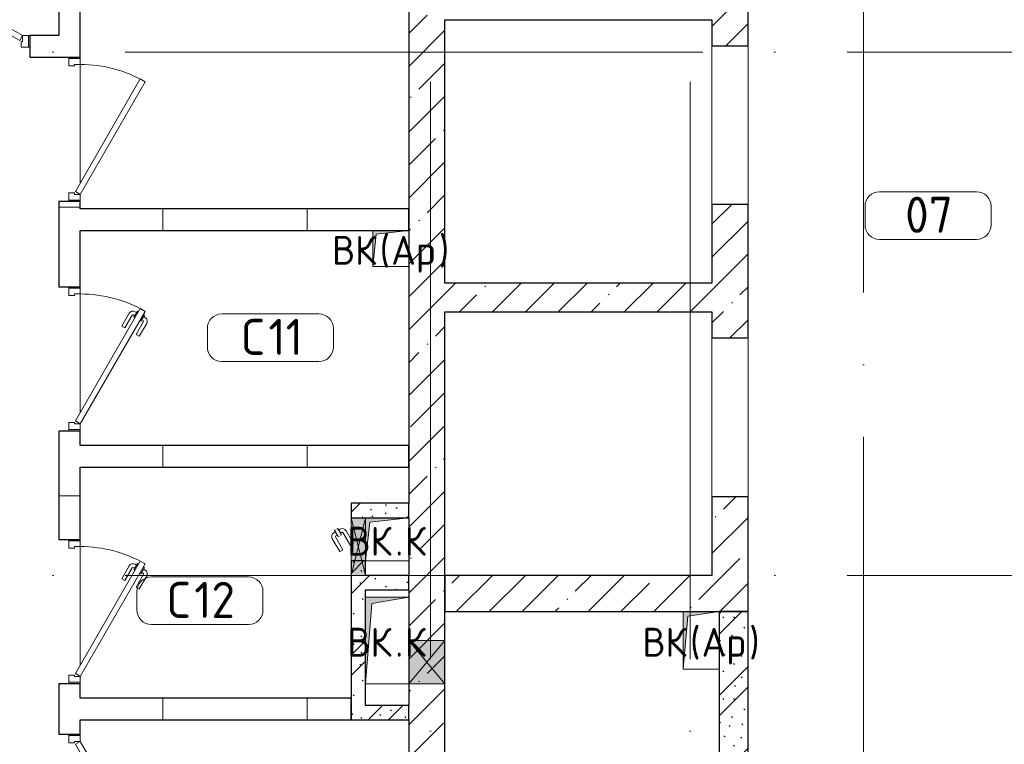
# Model space of a CAD drawing. Header units: millimetres. Extents: x -30540 to 175469, y -11730 to 122288.
# Tile 65 of 119: x 92010 to 98830, y 14280 to 19300. Entities that reach past the tile are written whole.
import ezdxf

# ---------------------------------------------------------------- set-up
doc = ezdxf.new("R2010")
doc.units = ezdxf.units.MM
doc.linetypes.add('ADSK_Линия сетки', pattern=[5000, 4000, -500, 0, -500])
for name, color, linetype, lineweight in [('A-____-NOTE-TEXT', 7, 'Continuous', 18), ('A-AREA-____-IDEN', 7, 'Continuous', 9), ('A-DOOR-____-MCUT', 7, 'Continuous', 9), ('A-DOOR-____-OTLN', 7, 'Continuous', 18), ('A-DOOR-FRAM-MCUT', 7, 'Continuous', 9), ('A-DOOR-OPNG-OTLN', 7, 'Continuous', 18), ('A-FLOR-____-OTLN', 7, 'Continuous', 18), ('A-GLAZ-____-MCUT', 7, 'Continuous', 9), ('A-GLAZ-____-OTLN', 7, 'Continuous', 18), ('A-WALL-____-MCUT', 7, 'Continuous', 40), ('A-WALL-____-PATT', 7, 'Continuous', 40), ('I-WALL-____-MCUT', 7, 'Continuous', 40), ('I-WALL-____-OTLN', 7, 'Continuous', 18), ('M-EQPM-____-OTLN', 7, 'Continuous', 18), ('S-GRID-____-OTLN', 7, 'Continuous', 9)]:
    doc.layers.add(name, color=color, linetype=linetype, lineweight=lineweight)
doc.styles.add('GOST Common', font='GOST_Common.ttf', dxfattribs={"height": 200})
doc.styles.add('GOST Common_3', font='GOST_Common.ttf', dxfattribs={"height": 250})
pattern_1 = [(45, (0, 0), (-228.0985, 228.0985), []), (45, (228.1, 0), (-228.0985, 228.0985), [403.225, -80.645, 6.706, -73.939])]
pattern_2 = [(135, (300.56, 377.28), (-565.6854, 6e-14), [10, -790]), (135, (349.8, 474.73), (-565.6854, 6e-14), [10, -790]), (135, (423.93, 473.06), (-565.6854, 6e-14), [10, -790]), (135, (229.92, 447.9), (-565.6854, 6e-14), [10, -790]), (135, (155.08, 447.9), (-565.6854, 6e-14), [10, -790]), (135, (114.9, 369.03), (-565.6854, 6e-14), [10, -790]), (135, (132.43, 285.8), (-565.6854, 6e-14), [10, -790]), (135, (214.66, 322), (-565.6854, 6e-14), [10, -790]), (135, (198.16, 261.88), (-565.6854, 6e-14), [10, -790]), (135, (45.2, 272.9), (-565.6854, 6e-14), [10, -790]), (135, (42.32, 336.16), (-565.6854, 6e-14), [10, -790]), (135, (92.26, 192.24), (-565.6854, 6e-14), [10, -790]), (135, (7.07, 149.2), (-565.6854, 6e-14), [10, -790]), (135, (80.6, 95.1), (-565.6854, 6e-14), [10, -790]), (135, (79.53, 36.94), (-565.6854, 6e-14), [10, -790]), (135, (153.87, 74.56), (-565.6854, 6e-14), [10, -790]), (135, (228.35, 124.8), (-565.6854, 6e-14), [10, -790]), (135, (279.75, 180.4), (-565.6854, 6e-14), [10, -790]), (135, (282.9, 31.63), (-565.6854, 6e-14), [10, -790]), (135, (377.38, 53.45), (-565.6854, 6e-14), [10, -790]), (135, (352.28, 102.7), (-565.6854, 6e-14), [10, -790]), (135, (354.05, 0), (-565.6854, 6e-14), [10, -790]), (135, (553.23, 16.45), (-565.6854, 6e-14), [10, -790]), (135, (542.38, 63.45), (-565.6854, 6e-14), [10, -790]), (135, (536.58, 239.3), (-565.6854, 6e-14), [10, -790]), (135, (475.85, 203.9), (-565.6854, 6e-14), [10, -790]), (135, (475.85, 316.54), (-565.6854, 6e-14), [10, -790]), (135, (520.8, 408.7), (-565.6854, 6e-14), [10, -790]), (135, (551.1, 470.8), (-565.6854, 6e-14), [10, -790]), (135, (235.25, 537.93), (-565.6854, 6e-14), [10, -790]), (135, (407.25, 547.65), (-565.6854, 6e-14), [10, -790]), (135, (94.5, 558.6), (-565.6854, 6e-14), [10, -790]), (135, (46.4, 532.3), (-565.6854, 6e-14), [10, -790]), (135, (85.56, 465.04), (-565.6854, 6e-14), [10, -790]), (135, (355.53, 181.14), (-565.6854, 6e-14), [10, -790]), (135, (362.23, 243.6), (-565.6854, 6e-14), [10, -790]), (135, (413.45, 344.1), (-565.6854, 6e-14), [10, -790]), (135, (286.3, 273.25), (-565.6854, 6e-14), [10, -790]), (135, (423.02, 263.72), (-565.6854, 6e-14), [10, -790]), (135, (162.94, 190.2), (-565.6854, 6e-14), [10, -790]), (135, (470.25, 120.93), (-565.6854, 6e-14), [10, -790]), (135, (484.48, 9.78), (-565.6854, 6e-14), [10, -790]), (45, (0, 212.13), (-565.6854, 0), []), (45, (212.13, 0), (-565.6854, 0), []), (45, (353.55, 0), (-565.6854, 0), []), (45, (0, 353.55), (-565.6854, 0), [])]
pattern_3 = [(0, (0, 0), (0, 1000), []), (90, (0, 0), (-1000, 6e-14), [])]

# ---------------------------------------------------------------- blocks, each defined once
blk = doc.blocks.new('КР-Проем - Настраиваемый-3280538-01 ЭО')
at = {"layer": 'A-DOOR-OPNG-OTLN', "color": 254, "lineweight": 13, "true_color": 0xcccccc}
for p, q in [((-550, 125), (550, 125)), ((-550, -125), (550, -125))]:
    blk.add_line(p, q, dxfattribs=at)
blk = doc.blocks.new('АР_Дверь однопольная - 1000х2100h_900__Глухая_1 эт_аренда-4111396-01 ЭО')
at = {"layer": 'A-DOOR-____-MCUT', "color": 254, "lineweight": 15, "true_color": 0xcccccc}
for p, q in [((329.4, 525), (-450, 75)), ((-430, 40.4), (349.4, 490.4)), ((349.4, 490.4), (329.4, 525)), ((-450, 75), (-430, 40.4))]:
    blk.add_line(p, q, dxfattribs=at)
at = {"layer": 'A-DOOR-____-OTLN', "color": 254, "lineweight": 5, "true_color": 0xcccccc}
for p, q in [((157.2, 483.3), (246, 534.6)), ((169.7, 461.7), (157.2, 483.3)), ((169.7, 461.7), (258.5, 512.9)), ((303.8, 519.4), (260.5, 494.4)), ((260.5, 494.4), (264.5, 487.5)), ((271.3, 500.7), (265.3, 511.1)), ((292.9, 513.2), (286.9, 523.6)), ((307.8, 512.5), (303.8, 519.4)), ((327.8, 477.9), (331.8, 470.9)), ((214.7, 383.7), (303.5, 435)), ((227.2, 362.1), (316, 413.3)), ((288.5, 445.9), (284.5, 452.9)), ((331.8, 470.9), (288.5, 445.9)), ((299.3, 452.2), (305.3, 441.8)), ((320.9, 464.7), (327, 454.3)), ((214.7, 383.7), (227.2, 362.1))]:
    blk.add_line(p, q, dxfattribs=at)
for centre, radius, start, end in [((261, 508.6), 30, 30, 120), ((261, 508.6), 4.99, 30, 120), ((301, 439.3), 4.99, 300, 30), ((301, 439.3), 30, 300, 30)]:
    blk.add_arc(centre, radius, start, end, dxfattribs=at)
at = {"layer": 'A-DOOR-____-OTLN', "color": 254, "lineweight": 13, "true_color": 0xcccccc}
blk.add_arc((-450, 75), 900, 360, 30, dxfattribs=at)
at = {"layer": 'A-DOOR-FRAM-MCUT', "color": 254, "lineweight": 15, "true_color": 0xcccccc}
for p, q in [((-490, 75), (-500, 75)), ((-450, 75), (-490, 75)), ((-490, 75), (-490, -5)), ((-450, 35), (-450, 75)), ((490, 75), (450, 75)), ((450, 75), (450, 35)), ((490, -5), (490, 75)), ((490, 75), (500, 75)), ((-440, 35), (-450, 35)), ((-440, -5), (-440, 35)), ((450, 35), (440, 35)), ((440, 35), (440, -5)), ((-490, -5), (-500, -5)), ((-490, -5), (-440, -5)), ((440, -5), (490, -5)), ((490, -5), (500, -5))]:
    blk.add_line(p, q, dxfattribs=at)
blk = doc.blocks.new('АР_Дверь однопольная - 1000х2100h_900__Глухая_1 эт_аренда-4111243-01 ЭО')
at = {"layer": 'A-DOOR-____-MCUT', "color": 254, "lineweight": 15, "true_color": 0xcccccc}
for p, q in [((-329.4, 525), (-349.4, 490.4)), ((-349.4, 490.4), (430, 40.4)), ((450, 75), (-329.4, 525)), ((430, 40.4), (450, 75))]:
    blk.add_line(p, q, dxfattribs=at)
at = {"layer": 'A-DOOR-____-OTLN', "color": 254, "lineweight": 5, "true_color": 0xcccccc}
for p, q in [((-327.8, 477.9), (-331.8, 470.9)), ((-307.8, 512.5), (-303.8, 519.4)), ((-303.8, 519.4), (-260.5, 494.4)), ((-292.9, 513.2), (-286.9, 523.6)), ((-271.3, 500.7), (-265.3, 511.1)), ((-260.5, 494.4), (-264.5, 487.5)), ((-169.7, 461.7), (-258.5, 512.9)), ((-157.2, 483.3), (-246, 534.6)), ((-169.7, 461.7), (-157.2, 483.3)), ((-331.8, 470.9), (-288.5, 445.9)), ((-320.9, 464.7), (-327, 454.3)), ((-227.2, 362.1), (-316, 413.3)), ((-299.3, 452.2), (-305.3, 441.8)), ((-214.7, 383.7), (-303.5, 435)), ((-288.5, 445.9), (-284.5, 452.9)), ((-214.7, 383.7), (-227.2, 362.1))]:
    blk.add_line(p, q, dxfattribs=at)
at = {"layer": 'A-DOOR-____-OTLN', "color": 254, "lineweight": 13, "true_color": 0xcccccc}
blk.add_arc((450, 75), 900, 150, 180, dxfattribs=at)
at = {"layer": 'A-DOOR-____-OTLN', "color": 254, "lineweight": 5, "true_color": 0xcccccc}
for centre, radius, start, end in [((-261, 508.6), 30, 60, 150), ((-261, 508.6), 4.99, 60, 150), ((-301, 439.3), 30, 150, 240), ((-301, 439.3), 4.99, 150, 240)]:
    blk.add_arc(centre, radius, start, end, dxfattribs=at)
at = {"layer": 'A-DOOR-FRAM-MCUT', "color": 254, "lineweight": 15, "true_color": 0xcccccc}
for p, q in [((-490, 75), (-500, 75)), ((-450, 75), (-490, 75)), ((-490, 75), (-490, -5)), ((-450, 35), (-450, 75)), ((490, 75), (450, 75)), ((450, 75), (450, 35)), ((490, -5), (490, 75)), ((490, 75), (500, 75)), ((-440, 35), (-450, 35)), ((-440, -5), (-440, 35)), ((450, 35), (440, 35)), ((440, 35), (440, -5)), ((-490, -5), (-500, -5)), ((-490, -5), (-440, -5)), ((440, -5), (490, -5)), ((490, -5), (500, -5))]:
    blk.add_line(p, q, dxfattribs=at)
blk = doc.blocks.new('АР_Дверь однопольная - 1000х2100h_900__Глухая_1 эт_аренда-V104-01 ЭО')
at = {"layer": 'A-DOOR-____-MCUT', "color": 254, "lineweight": 15, "true_color": 0xcccccc}
for p, q in [((-329.4, 525), (-349.4, 490.4)), ((-349.4, 490.4), (430, 40.4)), ((450, 75), (-329.4, 525)), ((430, 40.4), (450, 75))]:
    blk.add_line(p, q, dxfattribs=at)
at = {"layer": 'A-DOOR-____-OTLN', "color": 254, "lineweight": 13, "true_color": 0xcccccc}
blk.add_arc((450, 75), 900, 150, 180, dxfattribs=at)
at = {"layer": 'A-DOOR-FRAM-MCUT', "color": 254, "lineweight": 15, "true_color": 0xcccccc}
for p, q in [((-490, 75), (-500, 75)), ((-450, 75), (-490, 75)), ((-490, 75), (-490, -5)), ((-450, 35), (-450, 75)), ((490, 75), (450, 75)), ((450, 75), (450, 35)), ((490, -5), (490, 75)), ((490, 75), (500, 75)), ((-440, 35), (-450, 35)), ((-440, -5), (-440, 35)), ((450, 35), (440, 35)), ((440, 35), (440, -5)), ((-490, -5), (-500, -5)), ((-490, -5), (-440, -5)), ((440, -5), (490, -5)), ((490, -5), (500, -5))]:
    blk.add_line(p, q, dxfattribs=at)
blk = doc.blocks.new('АР_Отверстие прямоугольное - ВК_К-4106983-01 ЭО')
at = {"layer": 'A-GLAZ-____-OTLN', "lineweight": 13, "true_color": 0xf9f9f9}
blk.add_hatch(color=7, dxfattribs=at).paths.add_polyline_path([(325, -50), (325, 50), (-75, 50), (-75, -50), (-9.3, -50)])
at = {"layer": 'A-GLAZ-____-MCUT', "color": 254, "lineweight": 15, "true_color": 0xcccccc}
for p, q in [((-75, 50), (-75, -50)), ((325, 50), (325, -50))]:
    blk.add_line(p, q, dxfattribs=at)
at = {"layer": 'A-GLAZ-____-OTLN', "color": 254, "lineweight": 5, "true_color": 0xcccccc}
for p, q in [((325, 50), (-75, -50)), ((-75, 50), (325, -50))]:
    blk.add_line(p, q, dxfattribs=at)
at = {"layer": 'A-GLAZ-____-OTLN', "color": 254, "lineweight": 13, "true_color": 0xcccccc}
for p, q in [((325, 50), (-75, 50)), ((-75, 50), (-75, -50)), ((325, -50), (325, 50)), ((-75, -50), (325, -50))]:
    blk.add_line(p, q, dxfattribs=at)
blk = doc.blocks.new('АР_Отверстие прямоугольное - ВК_К-4131996-01 ЭО')
at = {"layer": 'A-GLAZ-____-OTLN', "lineweight": 13, "true_color": 0xf9f9f9}
blk.add_hatch(color=7, dxfattribs=at).paths.add_polyline_path([(-25, -125), (275, -125), (275, 125), (-25, 125)])
at = {"layer": 'A-GLAZ-____-MCUT', "color": 254, "lineweight": 15, "true_color": 0xcccccc}
for p, q in [((-25, 125), (-25, -125)), ((275, 125), (275, -125))]:
    blk.add_line(p, q, dxfattribs=at)
at = {"layer": 'A-GLAZ-____-OTLN', "color": 254, "lineweight": 5, "true_color": 0xcccccc}
for p, q in [((275, 125), (-25, -125)), ((-25, 125), (275, -125))]:
    blk.add_line(p, q, dxfattribs=at)
at = {"layer": 'A-GLAZ-____-OTLN', "color": 254, "lineweight": 13, "true_color": 0xcccccc}
for p, q in [((275, 125), (-25, 125)), ((-25, 125), (-25, -125)), ((275, -125), (275, 125)), ((-25, -125), (275, -125))]:
    blk.add_line(p, q, dxfattribs=at)
blk = doc.blocks.new('АР_Дверь однопольная - 300х400h_200__ВК_СС-V119-01 ЭО')
at = {"layer": 'A-DOOR-____-OTLN', "color": 254, "lineweight": 5, "true_color": 0xcccccc}
for p, q in [((-84.4, 128.3), (4.4, 179.6)), ((-71.9, 106.7), (16.9, 157.9)), ((62.2, 164.4), (18.9, 139.4)), ((18.9, 139.4), (22.9, 132.5)), ((29.7, 145.7), (23.7, 156.1)), ((75.2, 141.9), (31.9, 116.9)), ((51.4, 158.2), (45.4, 168.6)), ((66.2, 157.5), (62.2, 164.4)), ((71.2, 148.8), (75.2, 141.9)), ((-71.9, 106.7), (-84.4, 128.3)), ((-41.9, 54.7), (46.9, 105.9)), ((0, 50), (59.4, 84.3)), ((31.9, 116.9), (27.9, 123.8)), ((42.7, 123.2), (48.7, 112.8)), ((64.4, 135.7), (70.4, 125.3)), ((-41.9, 54.7), (-39.2, 50)), ((-39.2, 50), (-29.4, 33)), ((-29.4, 33), (0, 50))]:
    blk.add_line(p, q, dxfattribs=at)
for centre, radius, start, end in [((19.4, 153.6), 30, 30, 120), ((19.4, 153.6), 4.99, 30, 120), ((44.4, 110.3), 4.99, 300, 30), ((44.4, 110.3), 30, 300, 30)]:
    blk.add_arc(centre, radius, start, end, dxfattribs=at)
blk = doc.blocks.new('АР_Канал вертикальный прямоугольный - ВК_К-5750316-01 ЭО')
at = {"layer": 'M-EQPM-____-OTLN', "lineweight": 13, "true_color": 0xe2e2e2}
blk.add_hatch(color=254, dxfattribs=at).paths.add_polyline_path([(-150, -150), (-120, 120), (150, 150), (-150, 150), (-150, 84.3)])
at = {"layer": 'M-EQPM-____-OTLN', "color": 253, "lineweight": 13, "true_color": 0xaaaaaa}
for p, q in [((150, 150), (-150, 150)), ((-150, 150), (-150, -150)), ((150, 150), (-150, 150)), ((-150, 150), (-150, -150)), ((-150, -150), (-150, 150)), ((-150, 150), (150, 150)), ((-120, 120), (150, 150)), ((-120, 120), (150, 150)), ((150, -150), (150, 150)), ((150, 150), (150, -150)), ((-150, -150), (-120, 120)), ((-150, -150), (-120, 120)), ((-150, -150), (150, -150)), ((150, -150), (-150, -150))]:
    blk.add_line(p, q, dxfattribs=at)
blk = doc.blocks.new('АР_Канал вертикальный прямоугольный - ВК_К-5757485-01 ЭО')
at = {"layer": 'M-EQPM-____-OTLN', "lineweight": 13, "true_color": 0xe2e2e2}
blk.add_hatch(color=254, dxfattribs=at).paths.add_polyline_path([(-150, -300), (-105, 255), (150, 300), (-150, 300)])
at = {"layer": 'M-EQPM-____-OTLN', "color": 253, "lineweight": 13, "true_color": 0xaaaaaa}
for p, q in [((150, 300), (-150, 300)), ((-150, 300), (-150, -300)), ((150, 300), (-150, 300)), ((-150, 300), (-150, -300)), ((-150, -300), (-150, 300)), ((-150, 300), (150, 300)), ((-105, 255), (150, 300)), ((-105, 255), (150, 300)), ((150, -300), (150, 300)), ((150, 300), (150, -300)), ((-150, -300), (-105, 255)), ((-150, -300), (-105, 255)), ((-150, -300), (150, -300)), ((150, -300), (-150, -300))]:
    blk.add_line(p, q, dxfattribs=at)
blk = doc.blocks.new('АР_Канал вертикальный прямоугольный - ВК_Ар_-2076653-01 ЭО')
at = {"layer": 'M-EQPM-____-OTLN', "lineweight": 13, "true_color": 0xe2e2e2}
blk.add_hatch(color=254, dxfattribs=at).paths.add_polyline_path([(-125, -125), (-100, 100), (125, 125), (-125, 125)])
at = {"layer": 'M-EQPM-____-OTLN', "color": 253, "lineweight": 13, "true_color": 0xaaaaaa}
for p, q in [((125, 125), (-125, 125)), ((-125, 125), (-125, -125)), ((125, 125), (-125, 125)), ((-125, 125), (-125, -125)), ((-125, -125), (-125, 125)), ((-125, 125), (125, 125)), ((-125, -125), (-100, 100)), ((-125, -125), (-100, 100)), ((-100, 100), (125, 125)), ((-100, 100), (125, 125)), ((125, -125), (125, 125)), ((125, 125), (125, -125)), ((-125, -125), (125, -125)), ((125, -125), (-125, -125))]:
    blk.add_line(p, q, dxfattribs=at)
blk = doc.blocks.new('АР_Канал вертикальный прямоугольный - ВК_Ар_-2326107-01 ЭО')
at = {"layer": 'M-EQPM-____-OTLN', "lineweight": 13, "true_color": 0xe2e2e2}
blk.add_hatch(color=254, dxfattribs=at).paths.add_polyline_path([(-125, -200), (-92.5, 167.5), (125, 200), (-125, 200)])
at = {"layer": 'M-EQPM-____-OTLN', "color": 253, "lineweight": 13, "true_color": 0xaaaaaa}
for p, q in [((125, 200), (-125, 200)), ((-125, 200), (-125, -200)), ((125, 200), (-125, 200)), ((-125, 200), (-125, -200)), ((-125, -200), (-125, 200)), ((-125, 200), (125, 200)), ((-125, -200), (-92.5, 167.5)), ((-125, -200), (-92.5, 167.5)), ((-92.5, 167.5), (125, 200)), ((-92.5, 167.5), (125, 200)), ((125, -200), (125, 200)), ((125, 200), (125, -200)), ((-125, -200), (125, -200)), ((125, -200), (-125, -200))]:
    blk.add_line(p, q, dxfattribs=at)
blk = doc.blocks.new('Наметкина 10_РД_АР_К4_отсоединено_rvt-1-01 ЭО')
at = {"layer": 'A-WALL-____-PATT', "lineweight": 5, "true_color": 0xcccccc}
h = blk.add_hatch(dxfattribs=at)
h.set_pattern_fill('FP_88', color=254, style=0, pattern_type=2)
h.set_pattern_definition(pattern_1)
h.paths.add_polyline_path([(94705.3, 11700), (94955.3, 11700), (94955.3, 23350), (94705.3, 23350), (94705.3, 12893)])
h = blk.add_hatch(dxfattribs=at)
h.set_pattern_fill('FP_88', color=254, style=0, pattern_type=2)
h.set_pattern_definition(pattern_1)
h.paths.add_polyline_path([(97055.3, 15450), (97055.3, 15995), (96805.3, 15995), (96805.3, 15450)])
h.paths.add_polyline_path([(97055.3, 17095), (97055.3, 18020), (96805.3, 18020), (96805.3, 17095)])
h.paths.add_polyline_path([(97055.3, 19120), (97055.3, 20045), (96805.3, 20045), (96805.3, 19120)])
h.paths.add_polyline_path([(96805.3, 21145), (97055.3, 21145), (97055.3, 22070), (96805.3, 22070), (96805.3, 21325)])
h.paths.add_polyline_path([(96805.3, 23170), (97055.3, 23170), (97055.3, 23350), (96805.3, 23350)])
h = blk.add_hatch(dxfattribs=at)
h.set_pattern_fill('FP_106', color=254, style=0, pattern_type=2)
h.set_pattern_definition(pattern_3)
h.paths.add_polyline_path([(92430.3, 12125), (92430.3, 13350), (92280.3, 13350), (92280.3, 12125)])
h.paths.add_polyline_path([(92280.3, 14350), (92430.3, 14350), (92430.3, 14700), (92280.3, 14700)])
h.paths.add_polyline_path([(92280.3, 15700), (92430.3, 15700), (92430.3, 16450), (92280.3, 16450), (92280.3, 15784.3)])
h.paths.add_polyline_path([(92430.3, 17450), (92430.3, 18040), (92280.3, 18040), (92280.3, 17450)])
h.paths.add_polyline_path([(92430.3, 19040), (92430.3, 23200), (92280.3, 23200), (92280.3, 19040)])
h = blk.add_hatch(dxfattribs=at)
h.set_pattern_fill('FP_106', color=254, style=0, pattern_type=2)
h.set_pattern_definition(pattern_3)
h.paths.add_polyline_path([(91080.3, 19040), (91080.3, 19190), (88905.3, 19190), (88905.3, 19040), (90880.3, 19040)])
h.paths.add_polyline_path([(92080.3, 19040), (92280.3, 19040), (92280.3, 19190), (92080.3, 19190)])
h = blk.add_hatch(dxfattribs=at)
h.set_pattern_fill('FP_106', color=254, style=0, pattern_type=2)
h.set_pattern_definition(pattern_3)
h.paths.add_polyline_path([(94480.3, 17840), (94705.3, 17840), (94705.3, 17990), (92430.3, 17990), (92430.3, 17840), (94455.3, 17840)])
h = blk.add_hatch(dxfattribs=at)
h.set_pattern_fill('FP_88', color=254, style=0, pattern_type=2)
h.set_pattern_definition(pattern_1)
h.paths.add_polyline_path([(96805.3, 17275), (96805.3, 17475), (94955.3, 17475), (94955.3, 17275)])
h = blk.add_hatch(dxfattribs=at)
h.set_pattern_fill('FP_106', color=254, style=0, pattern_type=2)
h.set_pattern_definition(pattern_3)
h.paths.add_polyline_path([(94705.3, 16200), (94705.3, 16350), (92430.3, 16350), (92430.3, 16200), (93945.1, 16200)])
h = blk.add_hatch(dxfattribs=at)
h.set_pattern_fill('FP_105', color=254, style=0, pattern_type=2)
h.set_pattern_definition(pattern_2)
h.paths.add_polyline_path([(94305.3, 14450), (94405.3, 14450), (94405.3, 15550), (94305.3, 15550), (94305.3, 15255)])
h.paths.add_polyline_path([(94305.3, 15850), (94405.3, 15850), (94405.3, 15950), (94305.3, 15950)])
h = blk.add_hatch(dxfattribs=at)
h.set_pattern_fill('FP_105', color=254, style=0, pattern_type=2)
h.set_pattern_definition(pattern_2)
h.paths.add_polyline_path([(94405.3, 15850), (94705.3, 15850), (94705.3, 15950), (94405.3, 15950)])
h = blk.add_hatch(dxfattribs=at)
h.set_pattern_fill('FP_105', color=254, style=0, pattern_type=2)
h.set_pattern_definition(pattern_2)
h.paths.add_polyline_path([(94705.3, 15350), (94705.3, 15450), (94405.3, 15450), (94405.3, 15350)])
h = blk.add_hatch(dxfattribs=at)
h.set_pattern_fill('FP_88', color=254, style=0, pattern_type=2)
h.set_pattern_definition(pattern_1)
h.paths.add_polyline_path([(96605.3, 15200), (97055.3, 15200), (97055.3, 15450), (94955.3, 15450), (94955.3, 15200), (95984.8, 15200)])
h = blk.add_hatch(dxfattribs=at)
h.set_pattern_fill('FP_105', color=254, style=0, pattern_type=2)
h.set_pattern_definition(pattern_2)
h.paths.add_polyline_path([(97055.3, 13410), (97055.3, 15200), (96855.3, 15200), (96855.3, 13410)])
h = blk.add_hatch(dxfattribs=at)
h.set_pattern_fill('FP_106', color=254, style=0, pattern_type=2)
h.set_pattern_definition(pattern_3)
h.paths.add_polyline_path([(94305.3, 14450), (94305.3, 14600), (92430.3, 14600), (92430.3, 14450), (93945.1, 14450)])
h = blk.add_hatch(dxfattribs=at)
h.set_pattern_fill('FP_105', color=254, style=0, pattern_type=2)
h.set_pattern_definition(pattern_2)
h.paths.add_polyline_path([(94705.3, 14450), (94705.3, 14550), (94405.3, 14550), (94405.3, 14450)])
at = {"layer": 'A-FLOR-____-OTLN', "color": 254, "lineweight": 13, "true_color": 0xcccccc}
for p, q in [((92070.3, 19190), (92080.3, 19190)), ((92080.3, 19190), (92070.3, 19190)), ((97055.3, 19120), (97055.3, 18020)), ((92430.3, 19040), (92430.3, 19030)), ((92430.3, 19030), (92430.3, 19040)), ((92430.3, 18990), (92430.3, 18170)), ((92430.3, 18170), (92430.3, 18990)), ((92430.3, 18050), (92430.3, 18040)), ((92430.3, 18040), (92430.3, 18050)), ((92430.3, 17440), (92430.3, 17450)), ((92430.3, 16580), (92430.3, 17400)), ((97055.3, 17095), (97055.3, 15995)), ((92430.3, 16450), (92430.3, 16460)), ((92430.3, 15690), (92430.3, 15700)), ((92430.3, 14830), (92430.3, 15650)), ((92430.3, 14700), (92430.3, 14710)), ((92430.3, 14340), (92430.3, 14350))]:
    blk.add_line(p, q, dxfattribs=at)
at = {"layer": 'A-WALL-____-MCUT', "color": 254, "lineweight": 30, "true_color": 0xcccccc}
for p, q in [((94705.3, 23350), (94705.3, 15950)), ((92280.3, 23200), (92280.3, 19190)), ((92430.3, 19040), (92430.3, 23200)), ((97055.3, 19120), (97055.3, 20045)), ((94955.3, 17475), (94955.3, 19300)), ((94955.3, 19300), (96805.3, 19300)), ((96805.3, 19300), (96805.3, 19120)), ((92280.3, 19190), (92080.3, 19190)), ((92080.3, 19190), (92080.3, 19040)), ((96805.3, 19120), (97055.3, 19120)), ((92080.3, 19040), (92280.3, 19040)), ((92280.3, 19040), (92430.3, 19040)), ((92430.3, 18040), (92280.3, 18040)), ((92280.3, 18040), (92280.3, 17450)), ((92430.3, 17990), (92430.3, 18040)), ((97055.3, 18020), (96805.3, 18020)), ((96805.3, 18020), (96805.3, 17475)), ((97055.3, 17095), (97055.3, 18020)), ((94705.3, 17990), (92430.3, 17990)), ((94705.3, 17840), (94705.3, 17990)), ((92430.3, 17840), (94705.3, 17840)), ((92430.3, 17450), (92430.3, 17840)), ((96805.3, 17475), (94955.3, 17475)), ((92280.3, 17450), (92430.3, 17450)), ((94955.3, 15000), (94955.3, 17275)), ((94955.3, 17275), (96805.3, 17275)), ((96805.3, 17275), (96805.3, 17095)), ((96805.3, 17095), (97055.3, 17095)), ((92430.3, 16450), (92280.3, 16450)), ((92280.3, 16450), (92280.3, 15700)), ((92430.3, 16350), (92430.3, 16450)), ((94705.3, 16350), (92430.3, 16350)), ((94705.3, 16200), (94705.3, 16350)), ((92430.3, 16200), (94705.3, 16200)), ((92430.3, 15700), (92430.3, 16200)), ((97055.3, 15995), (96805.3, 15995)), ((96805.3, 15995), (96805.3, 15450)), ((97055.3, 15450), (97055.3, 15995)), ((94705.3, 15850), (94705.3, 15950)), ((94705.3, 15850), (94705.3, 15450)), ((92280.3, 15700), (92430.3, 15700)), ((94705.3, 15350), (94705.3, 15450)), ((96805.3, 15450), (94955.3, 15450)), ((94955.3, 15450), (94955.3, 15200)), ((97055.3, 15200), (97055.3, 15450)), ((94705.3, 15350), (94705.3, 15000)), ((94955.3, 15200), (97055.3, 15200)), ((94705.3, 15000), (94705.3, 14700)), ((94955.3, 14700), (94955.3, 15000)), ((92430.3, 14700), (92280.3, 14700)), ((92280.3, 14700), (92280.3, 14350)), ((92430.3, 14600), (92430.3, 14700)), ((94705.3, 14700), (94705.3, 14550)), ((94955.3, 11700), (94955.3, 14700)), ((94305.3, 14600), (92430.3, 14600)), ((94305.3, 14450), (94305.3, 14600)), ((94705.3, 14450), (94705.3, 14550)), ((92430.3, 14450), (94305.3, 14450)), ((92430.3, 14350), (92430.3, 14450)), ((94705.3, 14450), (94705.3, 11700)), ((92280.3, 14350), (92430.3, 14350))]:
    blk.add_line(p, q, dxfattribs=at)
at = {"layer": 'I-WALL-____-MCUT', "color": 254, "lineweight": 30, "true_color": 0xcccccc}
for p, q in [((94405.3, 15950), (94305.3, 15950)), ((94305.3, 15950), (94305.3, 15850)), ((94705.3, 15950), (94405.3, 15950)), ((94305.3, 15850), (94405.3, 15850)), ((94405.3, 15850), (94705.3, 15850)), ((94405.3, 15550), (94305.3, 15550)), ((94305.3, 15550), (94305.3, 15450)), ((94405.3, 15450), (94405.3, 15550)), ((94305.3, 15450), (94305.3, 14450)), ((94705.3, 15450), (94405.3, 15450)), ((94405.3, 14550), (94405.3, 15350)), ((94405.3, 15350), (94705.3, 15350)), ((97055.3, 15200), (96855.3, 15200)), ((96855.3, 15200), (96855.3, 13410)), ((97055.3, 13410), (97055.3, 15200)), ((94705.3, 14550), (94405.3, 14550)), ((94305.3, 14450), (94405.3, 14450)), ((94405.3, 14450), (94705.3, 14450))]:
    blk.add_line(p, q, dxfattribs=at)
at = {"layer": 'I-WALL-____-OTLN', "color": 254, "lineweight": 13, "true_color": 0xcccccc}
for p, q in [((94305.3, 15550), (94305.3, 15850)), ((94405.3, 15850), (94305.3, 15850)), ((94405.3, 15850), (94405.3, 15550))]:
    blk.add_line(p, q, dxfattribs=at)
at = {"layer": 'A-DOOR-____-OTLN', "color": 254, "lineweight": 13, "true_color": 0xcccccc}
blk.add_blockref('АР_Дверь однопольная - 1000х2100h_900__Глухая_1 эт_аренда-4111243-01 ЭО', (91580.3, 19115), dxfattribs=at)
for name, p, rotation in [('КР-Проем - Настраиваемый-3280538-01 ЭО', (96930.3, 18570), 89.9999999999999), ('АР_Дверь однопольная - 1000х2100h_900__Глухая_1 эт_аренда-V104-01 ЭО', (92355.3, 18540), 269.9999999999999), ('АР_Дверь однопольная - 1000х2100h_900__Глухая_1 эт_аренда-4111243-01 ЭО', (92355.3, 16950), 269.9999999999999), ('КР-Проем - Настраиваемый-3280538-01 ЭО', (96930.3, 16545), 89.9999999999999), ('АР_Дверь однопольная - 300х400h_200__ВК_СС-V119-01 ЭО', (94355.3, 15700), 90), ('АР_Дверь однопольная - 1000х2100h_900__Глухая_1 эт_аренда-4111243-01 ЭО', (92355.3, 15200), 269.9999999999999), ('АР_Дверь однопольная - 1000х2100h_900__Глухая_1 эт_аренда-4111396-01 ЭО', (92355.3, 13850), 269.9999999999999)]:
    blk.add_blockref(name, p, dxfattribs=dict(at, rotation=rotation))
at = {"layer": 'A-GLAZ-____-OTLN', "color": 254, "lineweight": 13, "true_color": 0xcccccc}
for name, p, rotation in [('АР_Отверстие прямоугольное - ВК_К-4106983-01 ЭО', (94355.3, 15775), 270), ('АР_Отверстие прямоугольное - ВК_К-4131996-01 ЭО', (94830.3, 14725), 89.99999999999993)]:
    blk.add_blockref(name, p, dxfattribs=dict(at, rotation=rotation))
at = {"layer": 'M-EQPM-____-OTLN', "color": 253, "lineweight": 5, "true_color": 0xaaaaaa}
for name, p in [('АР_Канал вертикальный прямоугольный - ВК_Ар_-2076653-01 ЭО', (94580.3, 17715)), ('АР_Канал вертикальный прямоугольный - ВК_К-5750316-01 ЭО', (94555.3, 15700)), ('АР_Канал вертикальный прямоугольный - ВК_К-5757485-01 ЭО', (94555.3, 15000)), ('АР_Канал вертикальный прямоугольный - ВК_Ар_-2326107-01 ЭО', (96730.3, 15000))]:
    blk.add_blockref(name, p, dxfattribs=at)
at = {"layer": 'A-____-NOTE-TEXT', "color": 253, "lineweight": 5, "true_color": 0xaaaaaa, "char_height": 200, "attachment_point": 1, "style": 'GOST Common'}
for s, insert, width in [('ВК', (94173.1, 17802.2), 400.844), ('\\fGOST Common|b0|i0|c204|p34|;(', (94503.8, 17802.2), 96.203), ('Ар', (94583.2, 17802.2), 400.844), ('\\fGOST Common|b0|i0|c204|p34|;)', (94913.9, 17802.2), 96.203), ('ВК', (94280.1, 15787.2), 400.844), ('\\fGOST Common|b0|i0|c204|p34|;К', (94677, 15787.2), 192.405), ('\\fGOST Common|b0|i0|c204|p34|;.', (94610.8, 15787.2), 80.169), ('ВК', (94280.1, 15087.2), 400.844), ('\\fGOST Common|b0|i0|c204|p34|;К', (94677, 15087.2), 192.405), ('ВК', (96323.1, 15087.2), 400.844), ('\\fGOST Common|b0|i0|c204|p34|;(', (96653.8, 15087.2), 96.203), ('Ар', (96733.2, 15087.2), 400.844), ('\\fGOST Common|b0|i0|c204|p34|;)', (97063.9, 15087.2), 96.203), ('\\fGOST Common|b0|i0|c204|p34|;.', (94610.8, 15087.2), 80.169)]:
    blk.add_mtext(s, dxfattribs=dict(at, insert=insert, width=width))
blk = doc.blocks.new('Марка помещения 2 - Марка помещения 2-1605974-01 ЭО')
at = {"layer": 'A-AREA-____-IDEN', "color": 253, "true_color": 0xaaaaaa}
for p, q in [((-1.797, 0.841), (1.569, 0.841)), ((-2.297, -0.309), (-2.297, 0.341)), ((2.069, 0.341), (2.069, -0.309)), ((1.569, -0.809), (-1.797, -0.809))]:
    blk.add_line(p, q, dxfattribs=at)
for centre, start, end in [((-1.797, 0.341), 90, 180), ((1.569, 0.341), 0, 90), ((-1.797, -0.309), 180, 270), ((1.569, -0.309), 270, 360)]:
    blk.add_arc(centre, 0.5, start, end, dxfattribs=at)

msp = doc.modelspace()

# ---------------------------------------------------------------- linework, layer by layer
at = {"layer": 'S-GRID-____-OTLN', "color": 253, "linetype": 'ADSK_Линия сетки', "true_color": 0xaaaaaa}
for p, q in [((94855.3, -10130.4), (94855.3, 56550)), ((96655.3, -10130.4), (96655.3, 56550)), ((97855.3, -7590.4), (97855.3, 56550)), ((111741.6, 19075), (78589.2, 19075)), ((111741.6, 15450), (81129.2, 15450))]:
    msp.add_line(p, q, dxfattribs=at)

# ---------------------------------------------------------------- block references
at = {"lineweight": 5}
msp.add_blockref('Наметкина 10_РД_АР_К4_отсоединено_rvt-1-01 ЭО', (0, 0), dxfattribs=at)
at = {"layer": 'A-AREA-____-IDEN', "color": 253, "true_color": 0xaaaaaa, "xscale": 199.9999999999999, "yscale": 199.9999999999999, "zscale": 199.9999999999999}
for p in [(98324.7, 17939.7), (93769.5, 17093.7), (93281.5, 15271.7)]:
    msp.add_blockref('Марка помещения 2 - Марка помещения 2-1605974-01 ЭО', p, dxfattribs=at)

# ---------------------------------------------------------------- texts
at = {"layer": 'A-AREA-____-IDEN', "color": 253, "true_color": 0xaaaaaa, "char_height": 250, "attachment_point": 1, "style": 'GOST Common_3'}
for s, insert, width in [('07', (98143.2, 18073.5), 448.945), ('\\fGOST Common|b0|i0|c204|p34|;С', (93548, 17227.5), 224.472), ('11', (93733.2, 17227.5), 320.675), ('\\fGOST Common|b0|i0|c204|p34|;С', (93034, 15405.5), 224.472), ('12', (93219.2, 15405.5), 384.81)]:
    msp.add_mtext(s, dxfattribs=dict(at, insert=insert, width=width))

doc.saveas('drawing.dxf')
